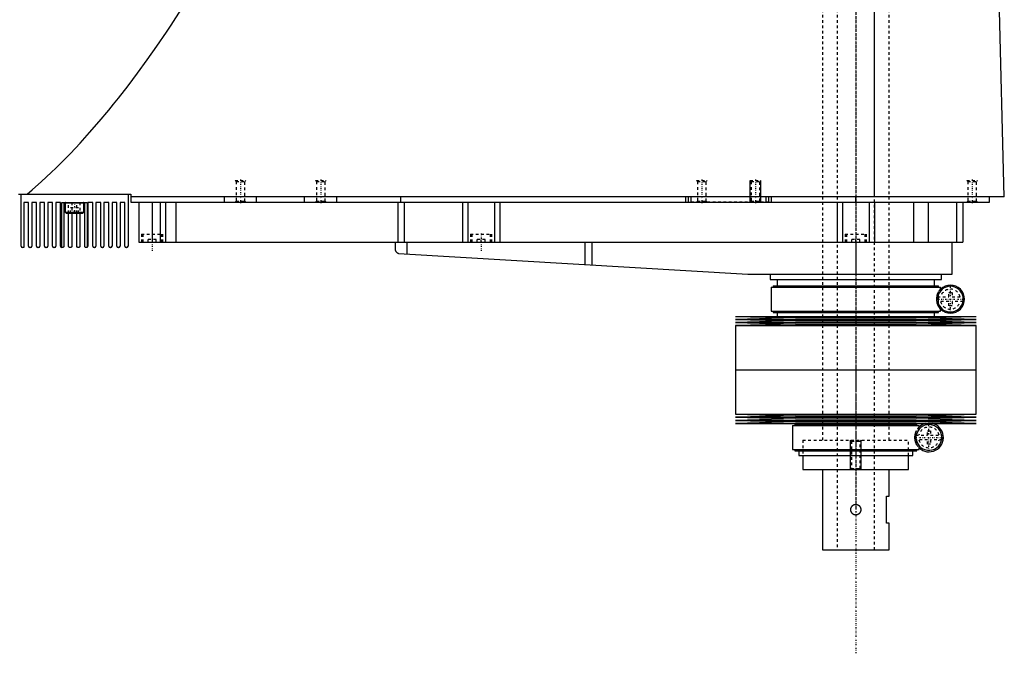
# Model space of a CAD drawing. Extents: x -156 to 706, y -136 to 715.
# Tile 3 of 5: x 338 to 706, y -136 to 101. Entities that reach past the tile are written whole.
import ezdxf

# ---------------------------------------------------------------- set-up
doc = ezdxf.new("R2010")
doc.units = 0
doc.linetypes.add('CENTER', pattern=[1.5, 0.45, -0.5, 0.05, -0.5])
doc.linetypes.add('DASHED', pattern=[2, 1, -1])
for name, color, linetype in [('AM_0', 7, 'CONTINUOUS'), ('AM_10', 7, 'CONTINUOUS'), ('AM_3', 7, 'DASHED'), ('AM_7', 7, 'CENTER')]:
    doc.layers.add(name, color=color, linetype=linetype)

msp = doc.modelspace()

# ---------------------------------------------------------------- linework, layer by layer
at = {"layer": 'AM_0', "color": 7, "linetype": 'CONTINUOUS'}
for p, q in [((657.01, 34.5), (657.01, 116.6)), ((705.5, 34.5), (703.45, 115.63)), ((337, 35.5), (379, 35.5)), ((338, 16), (338, 35.5)), ((378, 35.5), (378, 16)), ((379, 35.5), (379, 32.5)), ((705.5, 34.5), (379, 34.5)), ((414, 32.5), (414, 34.5)), ((426, 32.5), (426, 34.5)), ((444, 32.5), (444, 34.5)), ((456, 32.5), (456, 34.5)), ((480, 32.5), (480, 34.5)), ((586.5, 32.5), (586.5, 34.5)), ((587.5, 32.5), (587.5, 34.5)), ((588.5, 32.5), (588.5, 34.5)), ((616.5, 32.5), (616.5, 34.5)), ((617.5, 32.5), (617.5, 34.5)), ((618.5, 32.5), (618.5, 34.5)), ((650, 32.5), (650, 34.5)), ((700, 32.5), (700, 34.5)), ((340.8, 32.3), (339, 32.3)), ((339, 32.3), (339, 15.5)), ((340.8, 16), (340.8, 32.3)), ((343.8, 32.3), (342, 32.3)), ((342, 32.3), (342, 16)), ((343.8, 16), (343.8, 32.3)), ((346.8, 32.3), (345, 32.3)), ((345, 32.3), (345, 16)), ((346.8, 16), (346.8, 32.3)), ((349.8, 32.3), (348, 32.3)), ((348, 32.3), (348, 16)), ((349.8, 16), (349.8, 32.3)), ((352.8, 32.3), (351, 32.3)), ((351, 32.3), (351, 16)), ((352.8, 16), (352.8, 32.3)), ((353.25, 15.5), (353.25, 32.3)), ((353.25, 32.3), (362.75, 32.3)), ((354, 32.3), (354, 16)), ((354.5, 32.2), (354.5, 28.7)), ((354.5, 32.2), (361.5, 32.2)), ((361.5, 28.7), (361.5, 32.2)), ((361.8, 16), (361.8, 32.3)), ((362.75, 32.3), (362.75, 15.57)), ((364.8, 32.3), (363, 32.3)), ((363, 32.3), (363, 16)), ((364.8, 16), (364.8, 32.3)), ((367.8, 32.3), (366, 32.3)), ((366, 32.3), (366, 16)), ((367.8, 16), (367.8, 32.3)), ((370.8, 32.3), (369, 32.3)), ((369, 32.3), (369, 16)), ((370.8, 16), (370.8, 32.3)), ((373.8, 32.3), (372, 32.3)), ((372, 32.3), (372, 16)), ((373.8, 16), (373.8, 32.3)), ((376.8, 32.3), (375, 32.3)), ((375, 32.3), (375, 16)), ((376.8, 16), (376.8, 32.3)), ((379, 32.5), (700, 32.5)), ((382, 32.5), (382, 17.5)), ((387, 32.5), (387, 17.5)), ((390, 32.5), (390, 17.5)), ((392, 32.5), (392, 17.5)), ((395.84, 32.5), (395.84, 17.5)), ((478.85, 32.5), (478.85, 17.5)), ((481.18, 32.5), (481.18, 17.5)), ((503, 32.5), (503, 17.5)), ((505, 32.5), (505, 17.5)), ((515, 32.5), (515, 17.5)), ((517, 32.5), (517, 17.5)), ((643, 32.5), (643, 17.5)), ((645, 32.5), (645, 17.5)), ((655, 32.5), (655, 17.5)), ((657, 32.5), (657, 17.5)), ((671.56, 32.5), (671.56, 17.5)), ((677.09, 32.5), (677.09, 17.5)), ((687.69, 32.5), (687.69, 17.5)), ((690, 32.5), (690, 17.5)), ((354.5, 28.7), (354.9, 28.3)), ((354.5, 28.7), (361.5, 28.7)), ((354.9, 28.3), (361.1, 28.3)), ((355.8, 16), (355.8, 28.3)), ((357, 28.3), (357, 16)), ((358.8, 16), (358.8, 28.3)), ((360, 28.3), (360, 16)), ((361.1, 28.3), (361.5, 28.7)), ((339, 15.5), (338.5, 15.5)), ((341.5, 15.5), (341.3, 15.5)), ((344.5, 15.5), (344.3, 15.5)), ((347.5, 15.5), (347.3, 15.5)), ((350.5, 15.5), (350.3, 15.5)), ((353.5, 15.5), (353.3, 15.5)), ((356.5, 15.5), (356.3, 15.5)), ((359.5, 15.5), (359.3, 15.5)), ((362.5, 15.5), (362.3, 15.5)), ((365.5, 15.5), (365.3, 15.5)), ((368.5, 15.5), (368.3, 15.5)), ((371.5, 15.5), (371.3, 15.5)), ((374.5, 15.5), (374.3, 15.5)), ((377.5, 15.5), (377.3, 15.5)), ((382, 17.5), (690, 17.5)), ((477.8, 17.5), (477.8, 14.74)), ((482.14, 17.5), (482.14, 13.1)), ((548.68, 17.5), (548.68, 9.14)), ((551.33, 17.5), (551.33, 8.99)), ((650, 17.5), (650, 5.5)), ((686, 5.5), (686, 17.5)), ((479.14, 13.27), (609.7, 5.52)), ((610.3, 5.5), (686, 5.5)), ((618, 5.5), (618, 3.5)), ((682, 3.5), (682, 5.5)), ((618, 3.5), (682, 3.5)), ((618.35, 0.7), (618.35, -8.3)), ((618.35, 0.7), (681.65, 0.7)), ((619.15, 1.2), (619.15, 0.7)), ((619.15, 1.2), (680.85, 1.2)), ((620.65, 3.5), (620.65, 1.2)), ((679.35, 1.2), (679.35, 3.5)), ((680.85, 0.7), (680.85, 1.2)), ((681.65, -0.74), (681.65, 0.7)), ((680.87, -5.51), (680.87, -2.09)), ((681.65, -8.3), (681.65, -6.86)), ((605, -10.25), (627.5, -10.82)), ((605, -10.25), (695, -10.25)), ((627.5, -10.82), (605, -11.39)), ((618.35, -8.3), (681.65, -8.3)), ((619.15, -8.3), (619.15, -8.8)), ((619.15, -8.8), (680.85, -8.8)), ((620.65, -8.8), (620.65, -10.25)), ((627.5, -10.82), (672.5, -10.82)), ((672.5, -10.82), (695, -10.25)), ((695, -11.39), (672.5, -10.82)), ((679.35, -10.25), (679.35, -8.8)), ((680.85, -8.8), (680.85, -8.3)), ((605, -11.39), (627.5, -11.96)), ((605, -11.39), (695, -11.39)), ((627.5, -11.96), (605, -12.53)), ((605, -12.53), (627.5, -13.1)), ((605, -12.53), (695, -12.53)), ((627.5, -13.1), (605, -13.67)), ((605, -13.67), (605, -30.25)), ((605, -13.67), (695, -13.67)), ((627.5, -11.96), (672.5, -11.96)), ((627.5, -13.1), (672.5, -13.1)), ((672.5, -11.96), (695, -11.39)), ((695, -12.53), (672.5, -11.96)), ((672.5, -13.1), (695, -12.53)), ((695, -13.67), (672.5, -13.1)), ((695, -30.25), (695, -13.67)), ((605, -30.25), (695, -30.25)), ((605, -30.25), (605, -46.83)), ((605, -30.25), (695, -30.25)), ((695, -46.83), (695, -30.25)), ((605, -46.83), (627.5, -47.4)), ((605, -46.83), (695, -46.83)), ((627.5, -47.4), (605, -47.97)), ((627.5, -47.4), (672.5, -47.4)), ((672.5, -47.4), (695, -46.83)), ((695, -47.97), (672.5, -47.4)), ((605, -47.97), (627.5, -48.54)), ((605, -47.97), (695, -47.97)), ((627.5, -48.54), (605, -49.11)), ((605, -49.11), (627.5, -49.68)), ((605, -49.11), (695, -49.11)), ((627.5, -49.68), (605, -50.25)), ((605, -50.25), (695, -50.25)), ((626.35, -51), (626.35, -60)), ((626.35, -51), (673.65, -51)), ((627.15, -50.5), (627.15, -51)), ((627.15, -50.5), (672.85, -50.5)), ((627.5, -48.54), (672.5, -48.54)), ((627.5, -49.68), (672.5, -49.68)), ((628.65, -50.25), (628.65, -50.5)), ((671.35, -50.5), (671.35, -50.25)), ((672.5, -48.54), (695, -47.97)), ((695, -49.11), (672.5, -48.54)), ((672.5, -49.68), (695, -49.11)), ((695, -50.25), (672.5, -49.68)), ((672.85, -51), (672.85, -50.5)), ((673.65, -52.44), (673.65, -51)), ((672.59, -56.12), (672.59, -54.88)), ((673.65, -60), (673.65, -58.56)), ((626.35, -60), (673.65, -60)), ((627.15, -60), (627.15, -60.5)), ((627.15, -60.5), (672.85, -60.5)), ((628.65, -60.5), (628.65, -62.2)), ((628.65, -62.2), (671.35, -62.2)), ((630.25, -62.2), (630.25, -67.5)), ((669.75, -67.5), (669.75, -62.2)), ((671.35, -62.2), (671.35, -60.5)), ((672.85, -60.5), (672.85, -60)), ((630.25, -67.5), (669.75, -67.5)), ((637.5, -67.5), (637.5, -97.5)), ((662.5, -77.5), (662.5, -67.5)), ((661.5, -77.5), (662.5, -77.5)), ((661.5, -87.5), (661.5, -77.5)), ((662.5, -87.5), (661.5, -87.5)), ((662.5, -97.5), (662.5, -87.5)), ((637.5, -97.5), (662.5, -97.5))]:
    msp.add_line(p, q, dxfattribs=at)
for points in [[(340.31, 35.5, 0), (342.11, 37.02, 0), (345.69, 40.19, 0), (349.28, 43.52, 0), (351.08, 45.24, 0), (352.87, 47.01, 0), (356.46, 50.66, 0), (360.05, 54.47, 0), (363.63, 58.44, 0), (367.22, 62.57, 0), (370.81, 66.86, 0), (372.6, 69.07, 0), (374.39, 71.31, 0), (377.98, 75.92, 0), (381.57, 80.7, 0), (385.15, 85.63, 0), (388.74, 90.72, 0), (392.33, 95.98, 0), (394.12, 98.66, 0), (395.91, 101.39, 0), (399.5, 106.96, 0), (403.09, 112.7, 0), (404.88, 115.63, 0)], [(353.3, 15.5, 0), (353.28, 15.5, 0), (353.26, 15.5, 0), (353.25, 15.5, 0), (353.25, 15.5, 0)], [(354, 16, 0), (354, 15.99, 0), (354, 15.98, 0), (354, 15.97, 0), (354, 15.96, 0), (354, 15.96, 0), (354, 15.95, 0), (354, 15.93, 0), (353.99, 15.92, 0), (353.99, 15.91, 0), (353.99, 15.9, 0), (353.99, 15.89, 0), (353.99, 15.89, 0), (353.98, 15.88, 0), (353.98, 15.86, 0), (353.98, 15.85, 0), (353.97, 15.84, 0), (353.97, 15.83, 0), (353.97, 15.83, 0), (353.97, 15.82, 0), (353.96, 15.81, 0), (353.96, 15.8, 0), (353.96, 15.8, 0), (353.95, 15.79, 0), (353.95, 15.78, 0), (353.95, 15.77, 0), (353.94, 15.77, 0), (353.94, 15.76, 0), (353.94, 15.76, 0), (353.93, 15.75, 0), (353.93, 15.74, 0), (353.92, 15.73, 0), (353.92, 15.72, 0), (353.91, 15.72, 0), (353.91, 15.72, 0), (353.91, 15.71, 0), (353.9, 15.7, 0), (353.9, 15.69, 0), (353.89, 15.69, 0), (353.88, 15.68, 0), (353.88, 15.68, 0), (353.88, 15.67, 0), (353.87, 15.67, 0), (353.87, 15.66, 0), (353.86, 15.66, 0), (353.86, 15.65, 0), (353.85, 15.64, 0), (353.85, 15.64, 0), (353.84, 15.64, 0), (353.84, 15.63, 0), (353.83, 15.63, 0), (353.81, 15.61, 0), (353.78, 15.59, 0), (353.76, 15.58, 0), (353.75, 15.57, 0), (353.71, 15.55, 0), (353.68, 15.53, 0), (353.65, 15.52, 0), (353.62, 15.51, 0), (353.59, 15.51, 0), (353.58, 15.51, 0), (353.56, 15.5, 0), (353.54, 15.5, 0), (353.51, 15.5, 0), (353.5, 15.5, 0)], [(356.3, 15.5, 0), (356.3, 15.5, 0), (356.29, 15.5, 0), (356.28, 15.5, 0), (356.28, 15.5, 0), (356.28, 15.5, 0), (356.27, 15.5, 0), (356.26, 15.5, 0), (356.26, 15.5, 0), (356.25, 15.5, 0), (356.24, 15.5, 0), (356.24, 15.5, 0), (356.23, 15.5, 0), (356.23, 15.51, 0), (356.22, 15.51, 0), (356.21, 15.51, 0), (356.21, 15.51, 0), (356.2, 15.51, 0), (356.2, 15.51, 0), (356.19, 15.51, 0), (356.19, 15.51, 0), (356.18, 15.51, 0), (356.17, 15.52, 0), (356.17, 15.52, 0), (356.16, 15.52, 0), (356.16, 15.52, 0), (356.15, 15.52, 0), (356.15, 15.52, 0), (356.14, 15.53, 0), (356.14, 15.53, 0), (356.13, 15.53, 0), (356.12, 15.53, 0), (356.12, 15.53, 0), (356.11, 15.54, 0), (356.11, 15.54, 0), (356.1, 15.54, 0), (356.1, 15.54, 0), (356.09, 15.55, 0), (356.08, 15.55, 0), (356.08, 15.55, 0), (356.07, 15.55, 0), (356.07, 15.56, 0), (356.06, 15.56, 0), (356.06, 15.56, 0), (356.05, 15.57, 0), (356.05, 15.57, 0), (356.04, 15.57, 0), (356.04, 15.58, 0), (356.03, 15.58, 0), (356.03, 15.58, 0), (356.02, 15.59, 0), (356.02, 15.59, 0), (356.01, 15.59, 0), (356, 15.6, 0), (356, 15.6, 0), (356, 15.6, 0), (355.99, 15.61, 0), (355.99, 15.61, 0), (355.98, 15.61, 0), (355.98, 15.62, 0), (355.97, 15.62, 0), (355.97, 15.63, 0), (355.97, 15.63, 0), (355.96, 15.63, 0), (355.95, 15.64, 0), (355.95, 15.64, 0), (355.95, 15.64, 0), (355.94, 15.65, 0), (355.94, 15.65, 0), (355.94, 15.66, 0), (355.94, 15.66, 0), (355.93, 15.66, 0), (355.93, 15.67, 0), (355.92, 15.67, 0), (355.92, 15.68, 0), (355.91, 15.68, 0), (355.91, 15.69, 0), (355.91, 15.69, 0), (355.9, 15.7, 0), (355.9, 15.7, 0), (355.89, 15.71, 0), (355.89, 15.71, 0), (355.89, 15.72, 0), (355.88, 15.72, 0), (355.88, 15.73, 0), (355.88, 15.73, 0), (355.87, 15.74, 0), (355.87, 15.74, 0), (355.87, 15.75, 0), (355.86, 15.76, 0), (355.86, 15.76, 0), (355.86, 15.76, 0), (355.86, 15.77, 0), (355.85, 15.78, 0), (355.85, 15.78, 0), (355.85, 15.79, 0), (355.84, 15.8, 0), (355.84, 15.8, 0), (355.84, 15.81, 0), (355.84, 15.81, 0), (355.83, 15.82, 0), (355.83, 15.83, 0), (355.83, 15.83, 0), (355.83, 15.84, 0), (355.82, 15.84, 0), (355.82, 15.85, 0), (355.82, 15.86, 0), (355.82, 15.86, 0), (355.82, 15.87, 0), (355.82, 15.87, 0), (355.82, 15.88, 0), (355.81, 15.88, 0), (355.81, 15.89, 0), (355.81, 15.89, 0), (355.81, 15.9, 0), (355.81, 15.91, 0), (355.81, 15.91, 0), (355.81, 15.92, 0), (355.8, 15.93, 0), (355.8, 15.93, 0), (355.8, 15.94, 0), (355.8, 15.94, 0), (355.8, 15.95, 0), (355.8, 15.96, 0), (355.8, 15.97, 0), (355.8, 15.97, 0), (355.8, 15.98, 0), (355.8, 15.98, 0), (355.8, 15.99, 0), (355.8, 16, 0), (355.8, 16, 0)], [(357, 16, 0), (357, 16, 0), (357, 15.99, 0), (357, 15.98, 0), (357, 15.98, 0), (357, 15.97, 0), (357, 15.97, 0), (357, 15.96, 0), (357, 15.95, 0), (357, 15.95, 0), (357, 15.94, 0), (357, 15.93, 0), (357, 15.93, 0), (356.99, 15.92, 0), (356.99, 15.92, 0), (356.99, 15.91, 0), (356.99, 15.9, 0), (356.99, 15.89, 0), (356.99, 15.89, 0), (356.99, 15.89, 0), (356.99, 15.88, 0), (356.98, 15.87, 0), (356.98, 15.87, 0), (356.98, 15.87, 0), (356.98, 15.86, 0), (356.98, 15.85, 0), (356.98, 15.85, 0), (356.98, 15.84, 0), (356.97, 15.84, 0), (356.97, 15.83, 0), (356.97, 15.82, 0), (356.96, 15.82, 0), (356.96, 15.81, 0), (356.96, 15.81, 0), (356.96, 15.8, 0), (356.96, 15.8, 0), (356.95, 15.79, 0), (356.95, 15.78, 0), (356.95, 15.77, 0), (356.94, 15.77, 0), (356.94, 15.76, 0), (356.94, 15.76, 0), (356.94, 15.75, 0), (356.93, 15.75, 0), (356.93, 15.74, 0), (356.92, 15.74, 0), (356.92, 15.73, 0), (356.92, 15.73, 0), (356.92, 15.72, 0), (356.91, 15.72, 0), (356.91, 15.71, 0), (356.9, 15.71, 0), (356.9, 15.7, 0), (356.89, 15.69, 0), (356.89, 15.69, 0), (356.89, 15.69, 0), (356.89, 15.68, 0), (356.88, 15.68, 0), (356.88, 15.67, 0), (356.87, 15.67, 0), (356.87, 15.66, 0), (356.86, 15.66, 0), (356.86, 15.66, 0), (356.86, 15.65, 0), (356.85, 15.65, 0), (356.85, 15.64, 0), (356.85, 15.64, 0), (356.84, 15.64, 0), (356.84, 15.63, 0), (356.83, 15.63, 0), (356.83, 15.63, 0), (356.83, 15.62, 0), (356.82, 15.62, 0), (356.82, 15.61, 0), (356.81, 15.61, 0), (356.8, 15.6, 0), (356.8, 15.6, 0), (356.8, 15.6, 0), (356.79, 15.59, 0), (356.79, 15.59, 0), (356.78, 15.59, 0), (356.77, 15.58, 0), (356.77, 15.58, 0), (356.77, 15.58, 0), (356.76, 15.57, 0), (356.76, 15.57, 0), (356.75, 15.57, 0), (356.74, 15.56, 0), (356.74, 15.56, 0), (356.73, 15.56, 0), (356.73, 15.55, 0), (356.72, 15.55, 0), (356.72, 15.55, 0), (356.71, 15.55, 0), (356.7, 15.54, 0), (356.7, 15.54, 0), (356.69, 15.54, 0), (356.69, 15.54, 0), (356.68, 15.53, 0), (356.68, 15.53, 0), (356.67, 15.53, 0), (356.66, 15.53, 0), (356.66, 15.53, 0), (356.65, 15.52, 0), (356.65, 15.52, 0), (356.64, 15.52, 0), (356.64, 15.52, 0), (356.63, 15.52, 0), (356.63, 15.52, 0), (356.62, 15.51, 0), (356.61, 15.51, 0), (356.61, 15.51, 0), (356.6, 15.51, 0), (356.6, 15.51, 0), (356.59, 15.51, 0), (356.59, 15.51, 0), (356.58, 15.51, 0), (356.57, 15.51, 0), (356.57, 15.5, 0), (356.56, 15.5, 0), (356.56, 15.5, 0), (356.55, 15.5, 0), (356.54, 15.5, 0), (356.54, 15.5, 0), (356.53, 15.5, 0), (356.52, 15.5, 0), (356.52, 15.5, 0), (356.52, 15.5, 0), (356.51, 15.5, 0), (356.5, 15.5, 0), (356.5, 15.5, 0)], [(359.3, 15.5, 0), (359.3, 15.5, 0), (359.29, 15.5, 0), (359.28, 15.5, 0), (359.28, 15.5, 0), (359.28, 15.5, 0), (359.27, 15.5, 0), (359.26, 15.5, 0), (359.26, 15.5, 0), (359.25, 15.5, 0), (359.24, 15.5, 0), (359.24, 15.5, 0), (359.23, 15.5, 0), (359.23, 15.51, 0), (359.22, 15.51, 0), (359.21, 15.51, 0), (359.21, 15.51, 0), (359.2, 15.51, 0), (359.2, 15.51, 0), (359.19, 15.51, 0), (359.18, 15.51, 0), (359.18, 15.52, 0), (359.17, 15.52, 0), (359.17, 15.52, 0), (359.16, 15.52, 0), (359.16, 15.52, 0), (359.15, 15.52, 0), (359.15, 15.52, 0), (359.14, 15.53, 0), (359.14, 15.53, 0), (359.13, 15.53, 0), (359.12, 15.53, 0), (359.12, 15.54, 0), (359.11, 15.54, 0), (359.11, 15.54, 0), (359.1, 15.54, 0), (359.09, 15.54, 0), (359.09, 15.55, 0), (359.08, 15.55, 0), (359.08, 15.55, 0), (359.07, 15.56, 0), (359.07, 15.56, 0), (359.06, 15.56, 0), (359.06, 15.56, 0), (359.05, 15.57, 0), (359.04, 15.57, 0), (359.04, 15.57, 0), (359.03, 15.58, 0), (359.03, 15.58, 0), (359.02, 15.58, 0), (359.02, 15.59, 0), (359.01, 15.59, 0), (359.01, 15.6, 0), (359, 15.6, 0), (359, 15.6, 0), (358.99, 15.6, 0), (358.99, 15.61, 0), (358.98, 15.61, 0), (358.98, 15.62, 0), (358.97, 15.62, 0), (358.97, 15.63, 0), (358.96, 15.63, 0), (358.96, 15.63, 0), (358.96, 15.64, 0), (358.95, 15.64, 0), (358.95, 15.64, 0), (358.95, 15.65, 0), (358.94, 15.65, 0), (358.94, 15.66, 0), (358.93, 15.66, 0), (358.93, 15.66, 0), (358.93, 15.67, 0), (358.92, 15.67, 0), (358.92, 15.68, 0), (358.91, 15.68, 0), (358.91, 15.69, 0), (358.91, 15.69, 0), (358.9, 15.69, 0), (358.9, 15.7, 0), (358.9, 15.71, 0), (358.89, 15.71, 0), (358.89, 15.72, 0), (358.88, 15.72, 0), (358.88, 15.73, 0), (358.88, 15.73, 0), (358.87, 15.74, 0), (358.87, 15.74, 0), (358.87, 15.75, 0), (358.86, 15.76, 0), (358.86, 15.76, 0), (358.86, 15.77, 0), (358.86, 15.77, 0), (358.85, 15.78, 0), (358.85, 15.78, 0), (358.85, 15.79, 0), (358.84, 15.8, 0), (358.84, 15.8, 0), (358.84, 15.81, 0), (358.84, 15.81, 0), (358.83, 15.82, 0), (358.83, 15.82, 0), (358.83, 15.83, 0), (358.83, 15.84, 0), (358.82, 15.84, 0), (358.82, 15.85, 0), (358.82, 15.85, 0), (358.82, 15.86, 0), (358.82, 15.87, 0), (358.82, 15.87, 0), (358.82, 15.87, 0), (358.81, 15.88, 0), (358.81, 15.89, 0), (358.81, 15.89, 0), (358.81, 15.9, 0), (358.81, 15.9, 0), (358.81, 15.91, 0), (358.81, 15.92, 0), (358.81, 15.92, 0), (358.8, 15.93, 0), (358.8, 15.94, 0), (358.8, 15.94, 0), (358.8, 15.95, 0), (358.8, 15.95, 0), (358.8, 15.96, 0), (358.8, 15.97, 0), (358.8, 15.98, 0), (358.8, 15.98, 0), (358.8, 15.98, 0), (358.8, 15.99, 0), (358.8, 16, 0), (358.8, 16, 0)], [(360, 16, 0), (360, 16, 0), (360, 15.99, 0), (360, 15.98, 0), (360, 15.98, 0), (360, 15.97, 0), (360, 15.97, 0), (360, 15.96, 0), (360, 15.95, 0), (360, 15.95, 0), (360, 15.94, 0), (360, 15.93, 0), (360, 15.93, 0), (359.99, 15.92, 0), (359.99, 15.92, 0), (359.99, 15.91, 0), (359.99, 15.9, 0), (359.99, 15.89, 0), (359.99, 15.89, 0), (359.99, 15.89, 0), (359.99, 15.88, 0), (359.98, 15.87, 0), (359.98, 15.87, 0), (359.98, 15.86, 0), (359.98, 15.86, 0), (359.98, 15.85, 0), (359.98, 15.85, 0), (359.97, 15.84, 0), (359.97, 15.84, 0), (359.97, 15.83, 0), (359.97, 15.82, 0), (359.96, 15.81, 0), (359.96, 15.81, 0), (359.96, 15.8, 0), (359.96, 15.8, 0), (359.96, 15.79, 0), (359.95, 15.79, 0), (359.95, 15.78, 0), (359.95, 15.77, 0), (359.94, 15.77, 0), (359.94, 15.76, 0), (359.94, 15.76, 0), (359.93, 15.75, 0), (359.93, 15.75, 0), (359.93, 15.74, 0), (359.92, 15.73, 0), (359.92, 15.73, 0), (359.92, 15.72, 0), (359.92, 15.72, 0), (359.91, 15.72, 0), (359.91, 15.71, 0), (359.9, 15.7, 0), (359.9, 15.7, 0), (359.89, 15.69, 0), (359.89, 15.69, 0), (359.89, 15.69, 0), (359.88, 15.68, 0), (359.88, 15.68, 0), (359.88, 15.67, 0), (359.87, 15.66, 0), (359.87, 15.66, 0), (359.86, 15.66, 0), (359.86, 15.65, 0), (359.86, 15.65, 0), (359.85, 15.64, 0), (359.85, 15.64, 0), (359.85, 15.64, 0), (359.84, 15.63, 0), (359.84, 15.63, 0), (359.83, 15.63, 0), (359.83, 15.63, 0), (359.83, 15.62, 0), (359.82, 15.62, 0), (359.81, 15.61, 0), (359.81, 15.61, 0), (359.8, 15.6, 0), (359.8, 15.6, 0), (359.8, 15.6, 0), (359.79, 15.59, 0), (359.79, 15.59, 0), (359.78, 15.59, 0), (359.77, 15.58, 0), (359.77, 15.58, 0), (359.77, 15.58, 0), (359.76, 15.57, 0), (359.76, 15.57, 0), (359.75, 15.57, 0), (359.74, 15.56, 0), (359.74, 15.56, 0), (359.73, 15.56, 0), (359.73, 15.55, 0), (359.72, 15.55, 0), (359.72, 15.55, 0), (359.71, 15.55, 0), (359.7, 15.54, 0), (359.7, 15.54, 0), (359.69, 15.54, 0), (359.69, 15.54, 0), (359.68, 15.54, 0), (359.68, 15.53, 0), (359.67, 15.53, 0), (359.66, 15.53, 0), (359.66, 15.53, 0), (359.65, 15.52, 0), (359.65, 15.52, 0), (359.64, 15.52, 0), (359.64, 15.52, 0), (359.63, 15.52, 0), (359.63, 15.52, 0), (359.62, 15.52, 0), (359.62, 15.51, 0), (359.61, 15.51, 0), (359.6, 15.51, 0), (359.6, 15.51, 0), (359.59, 15.51, 0), (359.59, 15.51, 0), (359.58, 15.51, 0), (359.57, 15.51, 0), (359.57, 15.5, 0), (359.56, 15.5, 0), (359.56, 15.5, 0), (359.55, 15.5, 0), (359.55, 15.5, 0), (359.54, 15.5, 0), (359.53, 15.5, 0), (359.52, 15.5, 0), (359.52, 15.5, 0), (359.52, 15.5, 0), (359.51, 15.5, 0), (359.5, 15.5, 0), (359.5, 15.5, 0)], [(362.3, 15.5, 0), (362.29, 15.5, 0), (362.26, 15.5, 0), (362.23, 15.51, 0), (362.21, 15.51, 0), (362.19, 15.51, 0), (362.16, 15.52, 0), (362.13, 15.53, 0), (362.1, 15.54, 0), (362.06, 15.56, 0), (362.03, 15.58, 0), (362.01, 15.59, 0), (362.01, 15.59, 0), (362.01, 15.6, 0), (362, 15.6, 0), (362, 15.6, 0), (361.99, 15.6, 0), (361.99, 15.61, 0), (361.98, 15.61, 0), (361.98, 15.62, 0), (361.97, 15.62, 0), (361.97, 15.63, 0), (361.96, 15.63, 0), (361.96, 15.63, 0), (361.95, 15.64, 0), (361.95, 15.64, 0), (361.94, 15.65, 0), (361.94, 15.65, 0), (361.93, 15.66, 0), (361.93, 15.66, 0), (361.93, 15.67, 0), (361.92, 15.67, 0), (361.92, 15.68, 0), (361.91, 15.68, 0), (361.91, 15.69, 0), (361.9, 15.7, 0), (361.9, 15.7, 0), (361.9, 15.7, 0), (361.89, 15.71, 0), (361.89, 15.72, 0), (361.88, 15.72, 0), (361.88, 15.73, 0), (361.87, 15.74, 0), (361.87, 15.74, 0), (361.87, 15.75, 0), (361.86, 15.75, 0), (361.86, 15.76, 0), (361.86, 15.77, 0), (361.85, 15.78, 0), (361.85, 15.79, 0), (361.85, 15.79, 0), (361.84, 15.8, 0), (361.84, 15.8, 0), (361.84, 15.81, 0), (361.83, 15.82, 0), (361.83, 15.82, 0), (361.83, 15.83, 0), (361.83, 15.84, 0), (361.82, 15.85, 0), (361.82, 15.85, 0), (361.82, 15.86, 0), (361.82, 15.87, 0), (361.81, 15.88, 0), (361.81, 15.89, 0), (361.81, 15.9, 0), (361.81, 15.91, 0), (361.81, 15.91, 0), (361.81, 15.92, 0), (361.8, 15.93, 0), (361.8, 15.94, 0), (361.8, 15.95, 0), (361.8, 15.96, 0), (361.8, 15.97, 0), (361.8, 15.97, 0), (361.8, 15.98, 0), (361.8, 15.99, 0), (361.8, 16, 0)], [(362.75, 15.57, 0), (362.75, 15.57, 0), (362.75, 15.57, 0), (362.75, 15.56, 0), (362.74, 15.56, 0), (362.74, 15.56, 0), (362.74, 15.56, 0), (362.73, 15.55, 0), (362.72, 15.55, 0), (362.71, 15.55, 0), (362.7, 15.54, 0), (362.69, 15.54, 0), (362.68, 15.53, 0), (362.67, 15.53, 0), (362.65, 15.52, 0), (362.63, 15.52, 0), (362.61, 15.51, 0), (362.59, 15.51, 0), (362.58, 15.51, 0), (362.56, 15.5, 0), (362.54, 15.5, 0), (362.51, 15.5, 0), (362.5, 15.5, 0)], [(477.8, 14.74, 0), (477.8, 14.74, 0), (477.8, 14.73, 0), (477.8, 14.73, 0), (477.8, 14.73, 0), (477.8, 14.73, 0), (477.8, 14.72, 0), (477.8, 14.72, 0), (477.81, 14.71, 0), (477.81, 14.7, 0), (477.81, 14.69, 0), (477.81, 14.69, 0), (477.81, 14.68, 0), (477.82, 14.67, 0), (477.82, 14.66, 0), (477.82, 14.65, 0), (477.83, 14.64, 0), (477.83, 14.62, 0), (477.83, 14.62, 0), (477.83, 14.61, 0), (477.84, 14.6, 0), (477.84, 14.58, 0), (477.84, 14.58, 0), (477.86, 14.53, 0), (477.89, 14.44, 0), (477.93, 14.34, 0), (477.98, 14.24, 0), (478.04, 14.14, 0), (478.11, 14.04, 0), (478.14, 13.99, 0), (478.18, 13.94, 0), (478.26, 13.84, 0), (478.35, 13.75, 0), (478.45, 13.66, 0), (478.56, 13.57, 0), (478.67, 13.49, 0), (478.73, 13.46, 0), (478.8, 13.42, 0), (478.93, 13.36, 0), (479.07, 13.3, 0), (479.14, 13.27, 0)], [(650, -84.5, 0), (649.97, -84.5, 0), (649.92, -84.5, 0), (649.86, -84.49, 0), (649.84, -84.49, 0), (649.81, -84.49, 0), (649.75, -84.48, 0), (649.7, -84.47, 0), (649.64, -84.46, 0), (649.59, -84.45, 0), (649.53, -84.44, 0), (649.51, -84.43, 0), (649.48, -84.42, 0), (649.43, -84.4, 0), (649.37, -84.38, 0), (649.32, -84.36, 0), (649.27, -84.34, 0), (649.22, -84.31, 0), (649.19, -84.3, 0), (649.17, -84.29, 0), (649.12, -84.26, 0), (649.07, -84.23, 0), (649.04, -84.22, 0), (649.02, -84.2, 0), (648.97, -84.17, 0), (648.93, -84.13, 0), (648.91, -84.12, 0), (648.88, -84.1, 0), (648.84, -84.06, 0), (648.8, -84.03, 0), (648.76, -83.99, 0), (648.72, -83.95, 0), (648.68, -83.91, 0), (648.66, -83.89, 0), (648.65, -83.87, 0), (648.61, -83.83, 0), (648.58, -83.79, 0), (648.54, -83.74, 0), (648.51, -83.7, 0), (648.48, -83.65, 0), (648.46, -83.63, 0), (648.45, -83.6, 0), (648.42, -83.56, 0), (648.39, -83.51, 0), (648.37, -83.46, 0), (648.34, -83.4, 0), (648.32, -83.35, 0), (648.31, -83.33, 0), (648.29, -83.3, 0), (648.27, -83.25, 0), (648.25, -83.19, 0), (648.24, -83.14, 0), (648.22, -83.08, 0), (648.21, -83.03, 0), (648.2, -83, 0), (648.19, -82.97, 0), (648.18, -82.92, 0), (648.17, -82.86, 0), (648.16, -82.8, 0), (648.15, -82.75, 0), (648.15, -82.69, 0), (648.15, -82.66, 0), (648.14, -82.64, 0), (648.14, -82.58, 0), (648.14, -82.53, 0), (648.14, -82.5, 0), (648.14, -82.47, 0), (648.14, -82.42, 0), (648.14, -82.36, 0), (648.15, -82.34, 0), (648.15, -82.31, 0), (648.15, -82.25, 0), (648.16, -82.2, 0), (648.17, -82.14, 0), (648.18, -82.08, 0), (648.19, -82.03, 0), (648.2, -82, 0), (648.21, -81.97, 0), (648.22, -81.92, 0), (648.24, -81.86, 0), (648.25, -81.81, 0), (648.27, -81.75, 0), (648.29, -81.7, 0), (648.31, -81.67, 0), (648.32, -81.65, 0), (648.34, -81.6, 0), (648.37, -81.54, 0), (648.39, -81.49, 0), (648.42, -81.44, 0), (648.45, -81.4, 0), (648.46, -81.37, 0), (648.48, -81.35, 0), (648.51, -81.3, 0), (648.54, -81.26, 0), (648.58, -81.21, 0), (648.61, -81.17, 0), (648.65, -81.13, 0), (648.66, -81.11, 0), (648.68, -81.09, 0), (648.72, -81.05, 0), (648.76, -81.01, 0), (648.8, -80.97, 0), (648.84, -80.94, 0), (648.88, -80.9, 0), (648.91, -80.88, 0), (648.93, -80.87, 0), (648.97, -80.83, 0), (649.02, -80.8, 0), (649.04, -80.78, 0), (649.07, -80.77, 0), (649.12, -80.74, 0), (649.17, -80.71, 0), (649.19, -80.7, 0), (649.22, -80.69, 0), (649.27, -80.66, 0), (649.32, -80.64, 0), (649.37, -80.62, 0), (649.43, -80.6, 0), (649.48, -80.58, 0), (649.51, -80.57, 0), (649.53, -80.56, 0), (649.59, -80.55, 0), (649.64, -80.54, 0), (649.7, -80.53, 0), (649.75, -80.52, 0), (649.81, -80.51, 0), (649.84, -80.51, 0), (649.86, -80.51, 0), (649.92, -80.5, 0), (649.97, -80.5, 0), (650, -80.5, 0)], [(650, -80.5, 0), (650.03, -80.5, 0), (650.08, -80.5, 0), (650.14, -80.51, 0), (650.16, -80.51, 0), (650.19, -80.51, 0), (650.25, -80.52, 0), (650.3, -80.53, 0), (650.36, -80.54, 0), (650.41, -80.55, 0), (650.47, -80.56, 0), (650.49, -80.57, 0), (650.52, -80.58, 0), (650.57, -80.6, 0), (650.63, -80.62, 0), (650.68, -80.64, 0), (650.73, -80.66, 0), (650.78, -80.69, 0), (650.81, -80.7, 0), (650.83, -80.71, 0), (650.88, -80.74, 0), (650.93, -80.77, 0), (650.96, -80.78, 0), (650.98, -80.8, 0), (651.03, -80.83, 0), (651.07, -80.87, 0), (651.09, -80.88, 0), (651.12, -80.9, 0), (651.16, -80.94, 0), (651.2, -80.97, 0), (651.24, -81.01, 0), (651.28, -81.05, 0), (651.32, -81.09, 0), (651.34, -81.11, 0), (651.35, -81.13, 0), (651.39, -81.17, 0), (651.42, -81.21, 0), (651.46, -81.26, 0), (651.49, -81.3, 0), (651.52, -81.35, 0), (651.54, -81.37, 0), (651.55, -81.4, 0), (651.58, -81.44, 0), (651.61, -81.49, 0), (651.63, -81.54, 0), (651.66, -81.6, 0), (651.68, -81.65, 0), (651.69, -81.67, 0), (651.71, -81.7, 0), (651.73, -81.75, 0), (651.75, -81.81, 0), (651.76, -81.86, 0), (651.78, -81.92, 0), (651.79, -81.97, 0), (651.8, -82, 0), (651.81, -82.03, 0), (651.82, -82.09, 0), (651.83, -82.14, 0), (651.84, -82.2, 0), (651.85, -82.25, 0), (651.85, -82.31, 0), (651.85, -82.34, 0), (651.86, -82.36, 0), (651.86, -82.42, 0), (651.86, -82.47, 0), (651.86, -82.5, 0), (651.86, -82.53, 0), (651.86, -82.58, 0), (651.86, -82.64, 0), (651.85, -82.66, 0), (651.85, -82.69, 0), (651.85, -82.75, 0), (651.84, -82.8, 0), (651.83, -82.86, 0), (651.82, -82.92, 0), (651.81, -82.97, 0), (651.8, -83, 0), (651.79, -83.03, 0), (651.78, -83.08, 0), (651.76, -83.14, 0), (651.75, -83.19, 0), (651.73, -83.25, 0), (651.7, -83.3, 0), (651.69, -83.33, 0), (651.68, -83.35, 0), (651.66, -83.41, 0), (651.63, -83.46, 0), (651.61, -83.51, 0), (651.58, -83.56, 0), (651.55, -83.61, 0), (651.53, -83.63, 0), (651.52, -83.65, 0), (651.49, -83.7, 0), (651.46, -83.74, 0), (651.42, -83.79, 0), (651.39, -83.83, 0), (651.35, -83.87, 0), (651.34, -83.89, 0), (651.32, -83.91, 0), (651.28, -83.95, 0), (651.24, -83.99, 0), (651.2, -84.03, 0), (651.16, -84.06, 0), (651.11, -84.1, 0), (651.09, -84.12, 0), (651.07, -84.13, 0), (651.02, -84.17, 0), (650.98, -84.2, 0), (650.95, -84.22, 0), (650.93, -84.23, 0), (650.88, -84.26, 0), (650.83, -84.29, 0), (650.81, -84.3, 0), (650.78, -84.31, 0), (650.73, -84.34, 0), (650.68, -84.36, 0), (650.63, -84.38, 0), (650.57, -84.4, 0), (650.52, -84.42, 0), (650.49, -84.43, 0), (650.46, -84.44, 0), (650.41, -84.45, 0), (650.36, -84.46, 0), (650.3, -84.47, 0), (650.25, -84.48, 0), (650.19, -84.49, 0), (650.16, -84.49, 0), (650.14, -84.49, 0), (650.08, -84.5, 0), (650.03, -84.5, 0), (650, -84.5, 0)]]:
    msp.add_polyline3d(points, dxfattribs=at)
for centre, radius, start, end in [((354.6, 32.2), 0.1, 90, 180), ((361.4, 32.2), 0.1, 0, 90), ((338.5, 16), 0.5, 180, 270), ((341.3, 16), 0.5, 180, 270), ((341.5, 16), 0.5, 270, 0), ((344.3, 16), 0.5, 180, 270), ((344.5, 16), 0.5, 270, 0), ((347.3, 16), 0.5, 180, 270), ((347.5, 16), 0.5, 270, 0), ((350.3, 16), 0.5, 180, 270), ((350.5, 16), 0.5, 270, 0), ((353.3, 16), 0.5, 180, 264.2608), ((362.5, 16), 0.5, 300, 0), ((365.3, 16), 0.5, 180, 270), ((365.5, 16), 0.5, 270, 0), ((368.3, 16), 0.5, 180, 270), ((368.5, 16), 0.5, 270, 0), ((371.3, 16), 0.5, 180, 270), ((371.5, 16), 0.5, 270, 0), ((374.3, 16), 0.5, 180, 270), ((374.5, 16), 0.5, 270, 0), ((377.3, 16), 0.5, 180, 270), ((377.5, 16), 0.5, 270, 0), ((610.3, 15.5), 10, 266.6, 270), ((685.35, -3.8), 4.8, 200.9129, 159.0871), ((685.35, -3.8), 5.25, 225.1897, 134.8103), ((677.35, -55.5), 4.8, 187.4315, 172.5685), ((677.35, -55.5), 5.37, 102.3808, 133.5014), ((677.35, -55.5), 5.38, 226.4986, 77.6192)]:
    msp.add_arc(centre, radius, start, end, dxfattribs=at)
at = {"layer": 'AM_10', "color": 7, "linetype": 'CONTINUOUS'}
for p, q in [((610.5, 32.5), (610.5, 40.5)), ((614.5, 32.5), (614.5, 40.5)), ((648, -67.5), (648, -56.5)), ((652, -67.5), (652, -56.5))]:
    msp.add_line(p, q, dxfattribs=at)
at = {"layer": 'AM_3', "color": 6, "linetype": 'DASHED'}
for p, q in [((643, 676.5), (643, -97.5)), ((657, -97.5), (657, 676.5)), ((637.5, 664.5), (637.5, -56.5)), ((662.5, -56.5), (662.5, 664.5)), ((418, 40.5), (418.38, 40.12)), ((418, 40.5), (422, 40.5)), ((421.62, 40.12), (422, 40.5)), ((448, 40.5), (448.38, 40.12)), ((448, 40.5), (452, 40.5)), ((451.62, 40.12), (452, 40.5)), ((590.5, 40.5), (590.88, 40.12)), ((590.5, 40.5), (594.5, 40.5)), ((594.12, 40.12), (594.5, 40.5)), ((610.5, 40.5), (610.88, 40.12)), ((610.5, 40.5), (614.5, 40.5)), ((614.12, 40.12), (614.5, 40.5)), ((691.5, 40.5), (691.88, 40.12)), ((691.5, 40.5), (695.5, 40.5)), ((695.12, 40.12), (695.5, 40.5)), ((418.38, 40.12), (418.38, 32.88)), ((418.38, 40.12), (421.62, 40.12)), ((421.62, 32.88), (421.62, 40.12)), ((448.38, 40.12), (448.38, 32.88)), ((448.38, 40.12), (451.62, 40.12)), ((451.62, 32.88), (451.62, 40.12)), ((590.88, 40.12), (590.88, 32.88)), ((590.88, 40.12), (594.12, 40.12)), ((594.12, 32.88), (594.12, 40.12)), ((610.88, 40.12), (610.88, 32.88)), ((610.88, 40.12), (614.12, 40.12)), ((614.12, 32.88), (614.12, 40.12)), ((691.88, 40.12), (691.88, 32.88)), ((691.88, 40.12), (695.12, 40.12)), ((695.12, 32.88), (695.12, 40.12)), ((355.8, 28.3), (355.8, 32.3)), ((356.5, 28.3), (356.5, 30.3)), ((359.5, 30.3), (356.5, 30.3)), ((357, 32.3), (357, 28.3)), ((358, 28.3), (358, 30.3)), ((358.8, 28.3), (358.8, 32.3)), ((359.5, 28.3), (359.5, 30.3)), ((360, 32.3), (360, 28.3)), ((418.38, 32.88), (418, 32.5)), ((418.38, 32.88), (421.62, 32.88)), ((422, 32.5), (421.62, 32.88)), ((448.38, 32.88), (448, 32.5)), ((448.38, 32.88), (451.62, 32.88)), ((452, 32.5), (451.62, 32.88)), ((617.5, 32.5), (588.5, 32.5)), ((590.88, 32.88), (590.5, 32.5)), ((590.88, 32.88), (594.12, 32.88)), ((594.5, 32.5), (594.12, 32.88)), ((610.88, 32.88), (610.5, 32.5)), ((610.88, 32.88), (614.12, 32.88)), ((614.5, 32.5), (614.12, 32.88)), ((691.88, 32.88), (691.5, 32.5)), ((691.88, 32.88), (695.12, 32.88)), ((695.5, 32.5), (695.12, 32.88)), ((355.8, 28.3), (361.1, 28.3)), ((383, 20.5), (383, 17.5)), ((383, 20.5), (391, 20.5)), ((383.5, 20.5), (383.5, 17.5)), ((388.5, 18.5), (385.5, 18.5)), ((385.5, 17.5), (385.5, 18.5)), ((388.5, 17.5), (388.5, 18.5)), ((390.5, 17.5), (390.5, 20.5)), ((391, 17.5), (391, 20.5)), ((506, 20.5), (506, 17.5)), ((506, 20.5), (514, 20.5)), ((506.5, 20.5), (506.5, 17.5)), ((511.5, 18.5), (508.5, 18.5)), ((508.5, 17.5), (508.5, 18.5)), ((510, 17.5), (510, 18.5)), ((511.5, 17.5), (511.5, 18.5)), ((513.5, 17.5), (513.5, 20.5)), ((514, 17.5), (514, 20.5)), ((646, 20.5), (646, 17.5)), ((646, 20.5), (654, 20.5)), ((646.5, 20.5), (646.5, 17.5)), ((651.5, 18.5), (648.5, 18.5)), ((648.5, 17.5), (648.5, 18.5)), ((650, 17.5), (650, 18.5)), ((651.5, 17.5), (651.5, 18.5)), ((653.5, 17.5), (653.5, 20.5)), ((654, 17.5), (654, 20.5)), ((680.57, -2.9), (684.75, -2.9)), ((680.87, -2.09), (680.87, -1.07)), ((684.75, -1.3), (685.95, -1.3)), ((684.75, -2.9), (684.75, -1.3)), ((685.95, -1.3), (685.95, -2.9)), ((685.95, -2.9), (690.13, -2.9)), ((684.75, -4.7), (680.57, -4.7)), ((680.87, -6.53), (680.87, -5.51)), ((684.75, -6.3), (684.75, -4.7)), ((685.95, -6.3), (684.75, -6.3)), ((685.95, -4.7), (685.95, -6.3)), ((690.13, -4.7), (685.95, -4.7)), ((672.44, -54.6), (676.75, -54.6)), ((672.59, -54.88), (672.59, -53)), ((676.75, -53), (677.95, -53)), ((676.75, -54.6), (676.75, -53)), ((677.95, -53), (677.95, -54.6)), ((677.95, -54.6), (682.26, -54.6)), ((630.25, -56.5), (669.75, -56.5)), ((630.25, -56.5), (630.25, -62.2)), ((630.25, -56.5), (669.75, -56.5)), ((648, -56.5), (648.38, -56.88)), ((648.38, -56.88), (648.38, -67.12)), ((648.38, -56.88), (651.62, -56.88)), ((651.62, -56.88), (652, -56.5)), ((651.62, -67.12), (651.62, -56.88)), ((669.75, -62.2), (669.75, -56.5)), ((676.75, -56.4), (672.44, -56.4)), ((672.59, -58), (672.59, -56.12)), ((676.75, -58), (676.75, -56.4)), ((677.95, -58), (676.75, -58)), ((677.95, -56.4), (677.95, -58)), ((682.26, -56.4), (677.95, -56.4)), ((648.38, -67.12), (648, -67.5)), ((648.38, -67.12), (651.62, -67.12)), ((652, -67.5), (651.62, -67.12))]:
    msp.add_line(p, q, dxfattribs=at)
for points in [[(680.34, -2.22, 0), (680.34, -2.23, 0), (680.34, -2.24, 0), (680.33, -2.26, 0), (680.33, -2.27, 0), (680.33, -2.28, 0), (680.32, -2.29, 0), (680.32, -2.31, 0), (680.31, -2.33, 0), (680.31, -2.35, 0), (680.3, -2.37, 0), (680.3, -2.38, 0), (680.3, -2.39, 0), (680.3, -2.41, 0), (680.29, -2.44, 0), (680.29, -2.46, 0), (680.28, -2.48, 0), (680.28, -2.51, 0), (680.28, -2.52, 0), (680.27, -2.53, 0), (680.27, -2.56, 0), (680.27, -2.58, 0), (680.26, -2.59, 0), (680.26, -2.61, 0), (680.26, -2.63, 0), (680.25, -2.66, 0), (680.25, -2.67, 0), (680.25, -2.69, 0), (680.25, -2.71, 0), (680.24, -2.74, 0), (680.24, -2.77, 0), (680.24, -2.8, 0), (680.23, -2.83, 0), (680.23, -2.84, 0), (680.23, -2.86, 0), (680.23, -2.89, 0), (680.23, -2.92, 0), (680.22, -2.95, 0), (680.22, -2.98, 0), (680.22, -3.02, 0), (680.22, -3.03, 0), (680.22, -3.05, 0), (680.21, -3.08, 0), (680.21, -3.11, 0), (680.21, -3.15, 0), (680.21, -3.18, 0), (680.2, -3.21, 0), (680.2, -3.23, 0), (680.2, -3.25, 0), (680.2, -3.28, 0), (680.2, -3.31, 0), (680.19, -3.43, 0), (680.19, -3.64, 0), (680.19, -3.74, 0), (680.19, -3.84, 0), (680.19, -4.04, 0), (680.2, -4.25, 0), (680.2, -4.37, 0), (680.21, -4.4, 0), (680.21, -4.43, 0), (680.21, -4.45, 0), (680.21, -4.47, 0), (680.21, -4.5, 0), (680.21, -4.53, 0), (680.22, -4.56, 0), (680.22, -4.6, 0), (680.22, -4.63, 0), (680.22, -4.65, 0), (680.22, -4.66, 0), (680.23, -4.7, 0), (680.23, -4.73, 0), (680.23, -4.76, 0), (680.24, -4.79, 0), (680.24, -4.83, 0), (680.24, -4.84, 0), (680.24, -4.86, 0), (680.25, -4.89, 0), (680.25, -4.92, 0), (680.25, -4.93, 0), (680.26, -4.95, 0), (680.26, -4.98, 0), (680.26, -5.01, 0), (680.27, -5.03, 0), (680.27, -5.04, 0), (680.27, -5.07, 0), (680.28, -5.1, 0), (680.28, -5.12, 0), (680.29, -5.15, 0), (680.29, -5.18, 0), (680.3, -5.19, 0), (680.3, -5.2, 0), (680.3, -5.23, 0), (680.31, -5.25, 0), (680.31, -5.27, 0), (680.32, -5.29, 0), (680.32, -5.31, 0), (680.33, -5.32, 0), (680.33, -5.33, 0), (680.34, -5.35, 0), (680.34, -5.37, 0), (680.34, -5.38, 0)], [(680.87, -1.07, 0), (680.85, -1.09, 0), (680.82, -1.14, 0), (680.8, -1.19, 0), (680.78, -1.21, 0), (680.77, -1.24, 0), (680.74, -1.29, 0), (680.71, -1.35, 0), (680.68, -1.41, 0), (680.65, -1.46, 0), (680.62, -1.53, 0), (680.6, -1.56, 0), (680.59, -1.59, 0), (680.56, -1.65, 0), (680.53, -1.72, 0), (680.5, -1.79, 0), (680.47, -1.86, 0), (680.44, -1.94, 0), (680.43, -1.98, 0), (680.41, -2.02, 0), (680.38, -2.1, 0), (680.36, -2.18, 0), (680.34, -2.22, 0)], [(681.65, -0.74, 0), (681.65, -0.74, 0), (681.64, -0.75, 0), (681.63, -0.76, 0), (681.63, -0.77, 0), (681.62, -0.78, 0), (681.6, -0.81, 0), (681.57, -0.84, 0), (681.53, -0.89, 0), (681.5, -0.94, 0), (681.45, -1, 0), (681.43, -1.03, 0), (681.41, -1.06, 0), (681.35, -1.14, 0), (681.3, -1.23, 0), (681.24, -1.33, 0), (681.17, -1.43, 0), (681.11, -1.55, 0), (681.07, -1.62, 0), (681.04, -1.69, 0), (680.97, -1.83, 0), (680.9, -2, 0), (680.87, -2.09, 0)], [(680.34, -5.38, 0), (680.36, -5.42, 0), (680.38, -5.5, 0), (680.41, -5.58, 0), (680.43, -5.62, 0), (680.44, -5.66, 0), (680.47, -5.74, 0), (680.5, -5.81, 0), (680.53, -5.88, 0), (680.56, -5.95, 0), (680.59, -6.01, 0), (680.6, -6.04, 0), (680.62, -6.07, 0), (680.65, -6.14, 0), (680.68, -6.19, 0), (680.71, -6.25, 0), (680.74, -6.31, 0), (680.77, -6.36, 0), (680.78, -6.39, 0), (680.8, -6.41, 0), (680.82, -6.46, 0), (680.85, -6.51, 0), (680.87, -6.53, 0)], [(680.87, -5.51, 0), (680.9, -5.6, 0), (680.97, -5.77, 0), (681.04, -5.91, 0), (681.07, -5.98, 0), (681.11, -6.05, 0), (681.17, -6.17, 0), (681.24, -6.27, 0), (681.3, -6.37, 0), (681.35, -6.46, 0), (681.41, -6.54, 0), (681.43, -6.57, 0), (681.45, -6.6, 0), (681.5, -6.66, 0), (681.53, -6.71, 0), (681.57, -6.76, 0), (681.6, -6.79, 0), (681.62, -6.82, 0), (681.63, -6.83, 0), (681.63, -6.84, 0), (681.64, -6.85, 0), (681.65, -6.86, 0), (681.65, -6.86, 0)], [(672.59, -53, 0), (672.54, -53.1, 0), (672.49, -53.21, 0), (672.47, -53.25, 0), (672.45, -53.28, 0), (672.45, -53.3, 0), (672.44, -53.32, 0), (672.42, -53.35, 0), (672.41, -53.39, 0), (672.39, -53.43, 0), (672.38, -53.46, 0), (672.36, -53.5, 0), (672.35, -53.52, 0), (672.35, -53.54, 0), (672.33, -53.58, 0), (672.32, -53.62, 0), (672.31, -53.64, 0), (672.3, -53.66, 0), (672.29, -53.7, 0), (672.27, -53.74, 0), (672.26, -53.76, 0), (672.26, -53.78, 0), (672.24, -53.82, 0), (672.23, -53.87, 0), (672.22, -53.91, 0), (672.2, -53.95, 0), (672.19, -54, 0), (672.18, -54.02, 0), (672.18, -54.04, 0), (672.16, -54.09, 0), (672.15, -54.13, 0), (672.14, -54.18, 0), (672.13, -54.23, 0), (672.12, -54.28, 0), (672.11, -54.3, 0), (672.1, -54.33, 0), (672.09, -54.38, 0), (672.08, -54.43, 0), (672.07, -54.49, 0), (672.06, -54.54, 0), (672.05, -54.6, 0), (672.05, -54.62, 0), (672.04, -54.65, 0), (672.03, -54.71, 0), (672.03, -54.77, 0), (672.02, -54.82, 0), (672.01, -54.88, 0), (672, -54.94, 0), (672, -54.97, 0), (672, -55, 0), (671.99, -55.06, 0), (671.99, -55.12, 0), (671.98, -55.18, 0), (671.98, -55.24, 0), (671.98, -55.3, 0), (671.98, -55.33, 0), (671.98, -55.35, 0), (671.98, -55.41, 0), (671.98, -55.47, 0), (671.98, -55.5, 0), (671.98, -55.53, 0), (671.98, -55.59, 0), (671.98, -55.65, 0), (671.98, -55.67, 0), (671.98, -55.7, 0), (671.98, -55.76, 0), (671.98, -55.82, 0), (671.99, -55.88, 0), (671.99, -55.94, 0), (672, -56, 0), (672, -56.03, 0), (672, -56.06, 0), (672.01, -56.12, 0), (672.02, -56.18, 0), (672.03, -56.23, 0), (672.03, -56.29, 0), (672.04, -56.35, 0), (672.05, -56.38, 0), (672.05, -56.4, 0), (672.06, -56.46, 0), (672.07, -56.51, 0), (672.08, -56.57, 0), (672.09, -56.62, 0), (672.1, -56.67, 0), (672.11, -56.7, 0), (672.12, -56.72, 0), (672.13, -56.77, 0), (672.14, -56.82, 0), (672.15, -56.87, 0), (672.16, -56.91, 0), (672.18, -56.96, 0), (672.18, -56.98, 0), (672.19, -57, 0), (672.2, -57.05, 0), (672.22, -57.09, 0), (672.23, -57.13, 0), (672.24, -57.18, 0), (672.26, -57.22, 0), (672.26, -57.24, 0), (672.27, -57.26, 0), (672.29, -57.3, 0), (672.3, -57.34, 0), (672.31, -57.36, 0), (672.32, -57.38, 0), (672.33, -57.42, 0), (672.35, -57.46, 0), (672.35, -57.48, 0), (672.36, -57.5, 0), (672.38, -57.54, 0), (672.39, -57.57, 0), (672.41, -57.61, 0), (672.42, -57.65, 0), (672.44, -57.68, 0), (672.45, -57.7, 0), (672.45, -57.72, 0), (672.47, -57.75, 0), (672.49, -57.79, 0), (672.54, -57.9, 0), (672.59, -58, 0)], [(673.65, -52.44, 0), (673.65, -52.44, 0), (673.64, -52.45, 0), (673.63, -52.47, 0), (673.61, -52.49, 0), (673.6, -52.5, 0), (673.57, -52.54, 0), (673.53, -52.6, 0), (673.48, -52.66, 0), (673.42, -52.74, 0), (673.36, -52.84, 0), (673.32, -52.89, 0), (673.29, -52.95, 0), (673.21, -53.07, 0), (673.13, -53.21, 0), (673.04, -53.38, 0), (672.99, -53.48, 0), (672.98, -53.52, 0), (672.96, -53.55, 0), (672.96, -53.56, 0), (672.95, -53.58, 0), (672.94, -53.62, 0), (672.92, -53.65, 0), (672.91, -53.69, 0), (672.89, -53.72, 0), (672.88, -53.76, 0), (672.87, -53.78, 0), (672.86, -53.8, 0), (672.85, -53.84, 0), (672.83, -53.88, 0), (672.83, -53.9, 0), (672.82, -53.92, 0), (672.8, -53.96, 0), (672.79, -54, 0), (672.78, -54.03, 0), (672.77, -54.05, 0), (672.76, -54.1, 0), (672.75, -54.14, 0), (672.73, -54.19, 0), (672.72, -54.24, 0), (672.7, -54.29, 0), (672.7, -54.32, 0), (672.69, -54.35, 0), (672.68, -54.41, 0), (672.66, -54.46, 0), (672.65, -54.52, 0), (672.64, -54.58, 0), (672.63, -54.65, 0), (672.62, -54.68, 0), (672.62, -54.71, 0), (672.6, -54.78, 0), (672.59, -54.85, 0), (672.59, -54.88, 0)], [(672.59, -56.12, 0), (672.59, -56.15, 0), (672.6, -56.22, 0), (672.62, -56.29, 0), (672.62, -56.32, 0), (672.63, -56.35, 0), (672.64, -56.42, 0), (672.65, -56.48, 0), (672.66, -56.54, 0), (672.68, -56.59, 0), (672.69, -56.65, 0), (672.7, -56.68, 0), (672.7, -56.71, 0), (672.72, -56.76, 0), (672.73, -56.81, 0), (672.75, -56.86, 0), (672.76, -56.9, 0), (672.77, -56.95, 0), (672.78, -56.97, 0), (672.79, -57, 0), (672.8, -57.04, 0), (672.82, -57.08, 0), (672.83, -57.1, 0), (672.83, -57.12, 0), (672.85, -57.16, 0), (672.86, -57.2, 0), (672.87, -57.22, 0), (672.88, -57.24, 0), (672.89, -57.28, 0), (672.91, -57.31, 0), (672.92, -57.35, 0), (672.94, -57.38, 0), (672.95, -57.42, 0), (672.96, -57.44, 0), (672.96, -57.45, 0), (672.98, -57.48, 0), (672.99, -57.52, 0), (673.04, -57.62, 0), (673.13, -57.79, 0), (673.21, -57.93, 0), (673.29, -58.05, 0), (673.32, -58.11, 0), (673.36, -58.16, 0), (673.42, -58.26, 0), (673.48, -58.34, 0), (673.53, -58.4, 0), (673.57, -58.46, 0), (673.6, -58.5, 0), (673.61, -58.51, 0), (673.63, -58.53, 0), (673.64, -58.55, 0), (673.65, -58.56, 0), (673.65, -58.56, 0)]]:
    msp.add_polyline3d(points, dxfattribs=at)
for centre, radius, start, end in [((685.35, -3.8), 4.87, 169.3459, 190.6541), ((685.35, -3.8), 5.25, 134.8103, 148.6557), ((685.35, -3.8), 3.75, 13.8865, 166.1135), ((685.35, -3.8), 4.87, 349.3459, 10.6541), ((685.35, -3.8), 5.25, 211.3443, 225.1897), ((685.35, -3.8), 3.75, 193.8865, 346.1135), ((677.35, -55.5), 4.99, 169.6156, 190.3844), ((677.35, -55.5), 5.37, 133.5014, 152.3158), ((677.35, -55.5), 3.88, 13.43, 166.57), ((677.35, -55.5), 4.99, 349.6156, 10.3844), ((677.35, -55.5), 5.37, 207.6842, 226.4986), ((677.35, -55.5), 3.87, 193.43, 346.57)]:
    msp.add_arc(centre, radius, start, end, dxfattribs=at)
at = {"layer": 'AM_7', "color": 4, "linetype": 'CENTER'}
for p, q in [((650, 715.2), (650, -136.2)), ((650, 247.5), (650, -82.5)), ((420, 40.9), (420, 32.1)), ((450, 40.9), (450, 32.1)), ((592.5, 40.9), (592.5, 32.1)), ((612.5, 40.9), (612.5, 32.1)), ((693.5, 40.9), (693.5, 32.1)), ((358, 32.5), (358, 28.1)), ((387, 20.8), (387, 14.2)), ((510, 20.8), (510, 14.2)), ((650, 5.19), (650, -31.94)), ((685.35, -8.84), (685.35, 1.24)), ((680.31, -3.8), (690.39, -3.8)), ((650, -28.65), (650, -63.8)), ((677.35, -60.54), (677.35, -50.46)), ((672.31, -55.5), (682.39, -55.5))]:
    msp.add_line(p, q, dxfattribs=at)

doc.saveas('drawing.dxf')
